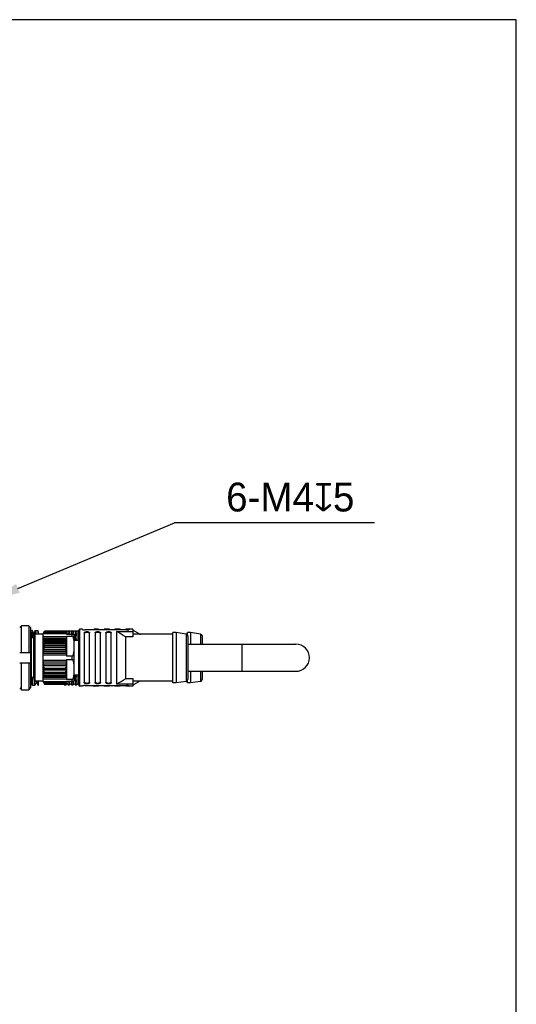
# Model space of a CAD drawing. Header units: millimetres. Extents: x 187 to 347, y -117 to 63.
# Tile 10 of 10: x 313 to 347, y -5 to 63. Entities that reach past the tile are written whole.
import ezdxf

# ---------------------------------------------------------------- set-up
doc = ezdxf.new("R2010")
doc.units = ezdxf.units.MM
doc.header["$LTSCALE"] = 46.255
doc.layers.get('0').update_dxf_attribs({"linetype": 'CONTINUOUS'})
doc.layers.add('00_COMPONENTS', color=7, linetype='CONTINUOUS')
doc.layers.add('51__DRAFT_DIMS', color=7, linetype='CONTINUOUS')
doc.styles.get("Standard").update_dxf_attribs({"font": '兰亭黑 GBK.TTF', "height": 2.5})

# ---------------------------------------------------------------- blocks, each defined once
blk = doc.blocks.new('_FILLED')
at = {"color": 0, "linetype": 'ByBlock'}
blk.add_solid([(0, 0), (-1, 0.167), (-1, -0.167)], dxfattribs=at)

msp = doc.modelspace()

# ---------------------------------------------------------------- linework, layer by layer
at = {"color": 8}
msp.add_line((312.6707, 24.0187), (323.5195, 28.5621), dxfattribs=at)
msp.add_lwpolyline([(187.2297, -116.5393), (347.2297, -116.5393), (347.2297, 63.4607), (187.2297, 63.4607)], close=True)
at = {"layer": '00_COMPONENTS'}
for p, q in [((312.9204, 21.4303), (312.7954, 21.3034)), ((313.4204, 21.4303), (312.9204, 21.4303)), ((312.9204, 19.5868), (312.9204, 21.4303)), ((313.4204, 21.4303), (313.4204, 19.5868)), ((313.5454, 21.3034), (313.4204, 21.4303)), ((313.5454, 21.3034), (313.5454, 17.1201)), ((317.1454, 21.1868), (316.9704, 21.1868)), ((316.9704, 17.2368), (316.9704, 21.1868)), ((317.1454, 21.1868), (317.1454, 21.1725)), ((318.2704, 21.1868), (317.9704, 21.1868)), ((317.9704, 21.1377), (317.9704, 21.1868)), ((318.2704, 21.1868), (318.2704, 21.1377)), ((319.0204, 21.1868), (318.6454, 21.1868)), ((318.6454, 21.1377), (318.6454, 21.1868)), ((319.0204, 21.1868), (319.0204, 21.1377)), ((319.7704, 21.1868), (319.3954, 21.1868)), ((319.3954, 21.1377), (319.3954, 21.1868)), ((319.7704, 21.1868), (319.7704, 21.1377)), ((320.6454, 21.1868), (320.1454, 21.1868)), ((320.1454, 21.1377), (320.1454, 21.1868)), ((320.3954, 21.1725), (320.3954, 21.1868)), ((320.6454, 21.1868), (320.6454, 20.6534)), ((313.5454, 21.1118), (313.6655, 21.1118)), ((313.5615, 20.9141), (313.5454, 20.9419)), ((313.5954, 20.985), (313.558, 20.9202)), ((313.5954, 20.985), (313.5954, 17.758)), ((313.7704, 20.5868), (313.5954, 20.5868)), ((313.7774, 20.921), (313.6687, 21.109)), ((313.7954, 20.7118), (313.7704, 20.7118)), ((313.7704, 17.7885), (313.7704, 20.7118)), ((313.8791, 21.109), (313.7739, 20.9272)), ((313.7954, 17.6618), (313.7954, 20.7618)), ((314.4204, 20.8368), (313.8704, 20.8368)), ((313.8704, 17.5868), (313.8704, 20.8368)), ((313.8823, 21.1118), (314.0405, 21.1118)), ((314.0954, 21.0196), (314.0438, 21.109)), ((314.0954, 20.8368), (314.0954, 21.0196)), ((314.4204, 20.8868), (314.5124, 21.046)), ((314.4204, 17.5368), (314.4204, 20.8868)), ((316.0454, 20.8618), (314.4204, 20.8618)), ((314.4204, 20.6864), (316.0454, 20.6864)), ((314.4204, 20.5779), (316.0454, 20.5779)), ((314.4727, 20.5356), (314.4204, 20.5687)), ((314.4727, 20.9773), (315.9932, 20.9773)), ((315.9932, 20.5356), (314.4727, 20.5356)), ((314.4761, 20.5205), (314.4765, 20.5185)), ((315.9791, 21.0018), (314.4868, 21.0018)), ((314.5103, 21.0424), (315.9556, 21.0424)), ((315.9535, 21.046), (314.5124, 21.046)), ((315.8829, 21.0533), (315.8704, 21.0533)), ((315.8704, 21.0533), (315.8704, 21.046)), ((315.8829, 21.0868), (316.0079, 21.0868)), ((315.8829, 21.046), (315.8829, 21.0868)), ((315.8829, 21.0745), (316.0079, 21.0745)), ((315.9535, 21.046), (316.0454, 20.8868)), ((315.9596, 21.0355), (316.0079, 21.0355)), ((316.0454, 20.5687), (315.9932, 20.5356)), ((316.0079, 21.0868), (316.0079, 20.9517)), ((316.1329, 21.0533), (316.0079, 21.0533)), ((316.0454, 20.8868), (316.0454, 20.8368)), ((316.0454, 20.8368), (316.5454, 20.8368)), ((316.0454, 20.7196), (316.4204, 20.7196)), ((316.0454, 20.7196), (316.0454, 19.329)), ((316.1329, 21.0868), (316.2579, 21.0868)), ((316.1329, 21.0868), (316.1329, 20.8368)), ((316.1329, 21.0745), (316.2579, 21.0745)), ((316.1329, 21.0355), (316.2579, 21.0355)), ((316.1329, 20.8889), (316.2579, 20.8889)), ((316.2579, 21.0868), (316.2579, 20.8368)), ((316.3829, 21.0533), (316.2579, 21.0533)), ((316.3829, 21.0868), (316.5079, 21.0868)), ((316.3829, 21.0868), (316.3829, 20.8368)), ((316.3829, 21.0745), (316.5079, 21.0745)), ((316.3829, 21.0355), (316.5079, 21.0355)), ((316.3829, 20.8889), (316.5079, 20.8889)), ((316.4204, 20.8368), (316.4204, 20.7196)), ((316.5079, 21.0868), (316.5079, 20.8368)), ((316.6329, 21.0533), (316.5079, 21.0533)), ((316.5454, 20.8368), (316.5454, 17.5868)), ((316.6329, 21.0868), (316.7579, 21.0868)), ((316.6329, 21.0868), (316.6329, 20.4118)), ((316.6329, 21.0745), (316.7579, 21.0745)), ((316.6329, 21.0355), (316.7579, 21.0355)), ((316.6329, 20.8889), (316.7579, 20.8889)), ((316.7579, 20.8066), (316.6329, 20.8066)), ((316.6329, 20.7765), (316.7579, 20.7765)), ((316.6329, 20.501), (316.7579, 20.501)), ((316.7579, 21.0868), (316.7579, 20.4118)), ((316.8829, 21.0533), (316.7579, 21.0533)), ((316.8829, 21.0868), (316.8954, 21.0868)), ((316.8829, 21.0868), (316.8829, 20.4118)), ((316.8829, 21.0745), (316.8954, 21.0745)), ((316.8829, 21.0355), (316.8954, 21.0355)), ((316.8829, 20.8889), (316.8954, 20.8889)), ((316.8954, 20.8066), (316.8829, 20.8066)), ((316.8829, 20.7765), (316.8954, 20.7765)), ((316.8829, 20.501), (316.8954, 20.501)), ((316.8954, 17.3118), (316.8954, 21.1118)), ((317.2704, 20.9293), (317.2704, 17.4942)), ((320.1954, 21.1377), (317.3454, 21.1377)), ((317.6454, 17.4942), (317.6454, 20.9293)), ((318.0204, 20.9293), (318.0204, 17.4942)), ((318.3954, 17.4942), (318.3954, 20.9293)), ((318.7704, 20.9293), (318.7704, 17.4942)), ((319.1454, 17.4942), (319.1454, 20.9293)), ((319.5009, 21.0388), (320.6454, 21.0388)), ((319.5009, 21.0388), (319.5009, 17.3847)), ((319.5375, 17.3951), (319.5375, 21.0285)), ((320.1284, 20.6641), (320.1284, 17.7594)), ((320.6454, 20.6534), (320.165, 20.6534)), ((320.165, 17.7702), (320.165, 20.6534)), ((321.1284, 20.8463), (320.6454, 21.1168)), ((323.4204, 20.8368), (320.6454, 20.8368)), ((321.1284, 20.8463), (321.1284, 20.8368)), ((323.6454, 20.9618), (323.4204, 20.9618)), ((323.4204, 17.4618), (323.4204, 20.9618)), ((324.3397, 20.8533), (323.6454, 20.9618)), ((323.6454, 20.9618), (323.6454, 17.4618)), ((324.3397, 20.8533), (324.3397, 17.5703)), ((324.4204, 20.8368), (324.385, 20.8368)), ((324.6454, 20.9618), (324.4204, 20.9618)), ((324.4204, 20.8048), (324.4204, 20.9618)), ((324.4454, 20.7298), (324.4454, 17.6938)), ((325.3397, 20.8533), (324.6454, 20.9618)), ((324.6454, 20.9618), (324.6454, 20.1493)), ((325.3397, 20.8533), (325.3397, 20.1493)), ((325.4454, 20.7298), (325.4454, 20.1493)), ((314.4347, 20.3431), (314.4868, 20.4663)), ((316.0311, 20.3431), (314.4347, 20.3431)), ((314.5081, 20.2966), (314.4347, 20.3431)), ((314.4347, 19.7802), (314.5081, 19.9537)), ((314.4492, 20.0742), (314.5124, 20.2237)), ((316.0167, 20.0742), (314.4492, 20.0742)), ((314.5124, 20.0341), (314.4492, 20.0742)), ((314.4868, 20.4663), (315.9791, 20.4663)), ((315.9578, 20.2966), (314.5081, 20.2966)), ((314.5081, 19.9537), (315.9578, 19.9537)), ((314.5124, 20.2237), (315.9535, 20.2237)), ((315.9535, 20.0341), (314.5124, 20.0341)), ((315.9535, 20.2237), (316.0167, 20.0742)), ((316.0167, 20.0742), (315.9535, 20.0341)), ((316.0311, 20.3431), (315.9578, 20.2966)), ((315.9578, 19.9537), (316.0311, 19.7802)), ((315.9791, 20.4663), (316.0311, 20.3431)), ((316.8954, 20.4118), (316.5454, 20.4118)), ((324.4454, 20.1493), (331.9454, 20.1493)), ((328.1954, 20.1493), (328.1954, 18.2743)), ((312.7954, 19.5868), (313.5454, 19.5868)), ((314.4204, 19.5299), (314.4727, 19.6535)), ((316.0454, 19.4957), (314.4204, 19.4957)), ((316.0454, 19.3872), (314.4204, 19.3872)), ((316.0311, 19.7802), (314.4347, 19.7802)), ((314.4868, 19.7472), (314.4347, 19.7802)), ((314.4727, 19.6535), (315.9932, 19.6535)), ((315.9791, 19.7472), (314.4868, 19.7472)), ((316.0311, 19.7802), (315.9791, 19.7472)), ((315.9932, 19.6535), (316.0454, 19.5299)), ((316.4204, 19.329), (316.0454, 19.329)), ((316.4204, 19.329), (316.4204, 19.0946)), ((313.5454, 18.8368), (312.7954, 18.8368)), ((312.9204, 16.9933), (312.9204, 18.8368)), ((313.4204, 18.8368), (313.4204, 16.9933)), ((314.4204, 19.0364), (316.0454, 19.0364)), ((314.4204, 18.9279), (316.0454, 18.9279)), ((314.4727, 18.7701), (314.4204, 18.8937)), ((314.4347, 18.6433), (314.4868, 18.6764)), ((316.0311, 18.6433), (314.4347, 18.6433)), ((314.5081, 18.4698), (314.4347, 18.6433)), ((315.9932, 18.7701), (314.4727, 18.7701)), ((314.4868, 18.6764), (315.9791, 18.6764)), ((315.9578, 18.4698), (314.5081, 18.4698)), ((316.0311, 18.6433), (315.9578, 18.4698)), ((315.9791, 18.6764), (316.0311, 18.6433)), ((316.0454, 18.8937), (315.9932, 18.7701)), ((316.0454, 19.0946), (316.4204, 19.0946)), ((316.0454, 19.0946), (316.0454, 17.704)), ((313.5717, 18.3387), (313.5454, 18.3387)), ((313.571, 18.3632), (313.5717, 18.3387)), ((313.5952, 17.7579), (313.5954, 17.7522)), ((313.7704, 17.8368), (313.5954, 17.8368)), ((313.7954, 17.9075), (313.7704, 17.9075)), ((313.7704, 17.7885), (313.7954, 17.7452)), ((314.4204, 17.8549), (314.4727, 17.888)), ((316.0454, 17.8457), (314.4204, 17.8457)), ((314.4347, 18.0804), (314.5081, 18.1269)), ((316.0311, 18.0804), (314.4347, 18.0804)), ((314.4868, 17.9572), (314.4347, 18.0804)), ((314.4492, 18.3494), (314.5124, 18.3895)), ((316.0167, 18.3494), (314.4492, 18.3494)), ((314.5124, 18.1999), (314.4492, 18.3494)), ((314.4727, 17.888), (315.9932, 17.888)), ((315.9791, 17.9572), (314.4868, 17.9572)), ((314.5081, 18.1269), (315.9578, 18.1269)), ((314.5124, 18.3895), (315.9535, 18.3895)), ((315.9535, 18.1999), (314.5124, 18.1999)), ((315.9535, 18.3895), (316.0167, 18.3494)), ((316.0167, 18.3494), (315.9535, 18.1999)), ((315.9578, 18.1269), (316.0311, 18.0804)), ((316.0311, 18.0804), (315.9791, 17.9572)), ((315.9932, 17.888), (316.0454, 17.8549)), ((316.8954, 18.0118), (316.5454, 18.0118)), ((316.6329, 18.0118), (316.6329, 17.3368)), ((316.6329, 17.9226), (316.7579, 17.9226)), ((316.7579, 18.0118), (316.7579, 17.3368)), ((316.8829, 18.0118), (316.8829, 17.3368)), ((316.8829, 17.9226), (316.8954, 17.9226)), ((320.165, 17.7702), (320.6454, 17.7702)), ((320.6454, 17.7702), (320.6454, 17.2368)), ((324.4454, 18.2743), (331.9454, 18.2743)), ((324.6454, 18.2743), (324.6454, 17.4618)), ((325.3397, 18.2743), (325.3397, 17.5703)), ((325.4454, 18.2743), (325.4454, 17.6938)), ((312.7954, 17.1201), (312.9204, 16.9933)), ((313.4204, 16.9933), (313.5454, 17.1201)), ((313.5954, 17.3118), (313.5454, 17.3118)), ((313.5954, 17.3118), (313.5954, 17.7522)), ((313.5954, 17.4806), (313.6915, 17.3144)), ((313.6946, 17.3118), (313.853, 17.3118)), ((313.8563, 17.3146), (313.9613, 17.4963)), ((314.4204, 17.5868), (313.8704, 17.5868)), ((313.9576, 17.5026), (314.0663, 17.3147)), ((314.0697, 17.3118), (314.0954, 17.3118)), ((314.0954, 17.3118), (314.0954, 17.5868)), ((316.0454, 17.7372), (314.4204, 17.7372)), ((314.4204, 17.5618), (316.0454, 17.5618)), ((314.4204, 17.5368), (314.5124, 17.3775)), ((315.9932, 17.4463), (314.4727, 17.4463)), ((314.4868, 17.4218), (315.9791, 17.4218)), ((315.9578, 17.385), (314.5081, 17.385)), ((314.5124, 17.3775), (315.9535, 17.3775)), ((315.8704, 17.3775), (315.8704, 17.3703)), ((315.8829, 17.3703), (315.8704, 17.3703)), ((315.8829, 17.3368), (315.8829, 17.3775)), ((315.8829, 17.3491), (316.0079, 17.3491)), ((315.8829, 17.3368), (316.0079, 17.3368)), ((315.9535, 17.3775), (316.0454, 17.5368)), ((315.9596, 17.3881), (316.0079, 17.3881)), ((316.0079, 17.4718), (316.0079, 17.3368)), ((316.1329, 17.3703), (316.0079, 17.3703)), ((316.4204, 17.704), (316.0454, 17.704)), ((316.0454, 17.5868), (316.5454, 17.5868)), ((316.0454, 17.5868), (316.0454, 17.5368)), ((316.1329, 17.5868), (316.1329, 17.3368)), ((316.1329, 17.5347), (316.2579, 17.5347)), ((316.1329, 17.3881), (316.2579, 17.3881)), ((316.1329, 17.3491), (316.2579, 17.3491)), ((316.1329, 17.3368), (316.2579, 17.3368)), ((316.2579, 17.5868), (316.2579, 17.3368)), ((316.3829, 17.3703), (316.2579, 17.3703)), ((316.3829, 17.5868), (316.3829, 17.3368)), ((316.3829, 17.5347), (316.5079, 17.5347)), ((316.3829, 17.3881), (316.5079, 17.3881)), ((316.3829, 17.3491), (316.5079, 17.3491)), ((316.3829, 17.3368), (316.5079, 17.3368)), ((316.4204, 17.704), (316.4204, 17.5868)), ((316.5079, 17.5868), (316.5079, 17.3368)), ((316.6329, 17.3703), (316.5079, 17.3703)), ((316.6329, 17.6471), (316.7579, 17.6471)), ((316.7579, 17.617), (316.6329, 17.617)), ((316.6329, 17.5347), (316.7579, 17.5347)), ((316.6329, 17.3881), (316.7579, 17.3881)), ((316.6329, 17.3491), (316.7579, 17.3491)), ((316.6329, 17.3368), (316.7579, 17.3368)), ((316.8829, 17.3703), (316.7579, 17.3703)), ((316.8829, 17.6471), (316.8954, 17.6471)), ((316.8954, 17.617), (316.8829, 17.617)), ((316.8829, 17.5347), (316.8954, 17.5347)), ((316.8829, 17.3881), (316.8954, 17.3881)), ((316.8829, 17.3491), (316.8954, 17.3491)), ((316.8829, 17.3368), (316.8954, 17.3368)), ((317.1454, 17.2368), (316.9704, 17.2368)), ((317.1454, 17.2511), (317.1454, 17.2368)), ((317.3454, 17.2859), (320.1954, 17.2859)), ((317.9704, 17.2368), (317.9704, 17.2859)), ((318.2704, 17.2368), (317.9704, 17.2368)), ((318.2704, 17.2859), (318.2704, 17.2368)), ((318.6454, 17.2368), (318.6454, 17.2859)), ((319.0204, 17.2368), (318.6454, 17.2368)), ((319.0204, 17.2859), (319.0204, 17.2368)), ((319.3954, 17.2368), (319.3954, 17.2859)), ((319.7704, 17.2368), (319.3954, 17.2368)), ((320.6454, 17.3847), (319.5009, 17.3847)), ((319.7704, 17.2859), (319.7704, 17.2368)), ((320.1454, 17.2368), (320.1454, 17.2859)), ((320.6454, 17.2368), (320.1454, 17.2368)), ((320.3954, 17.2368), (320.3954, 17.2511)), ((323.4204, 17.5868), (320.6454, 17.5868)), ((321.1284, 17.5772), (320.6454, 17.3068)), ((321.1284, 17.5868), (321.1284, 17.5772)), ((323.6454, 17.4618), (323.4204, 17.4618)), ((324.3397, 17.5703), (323.6454, 17.4618)), ((324.4204, 17.5868), (324.385, 17.5868)), ((324.4204, 17.4618), (324.4204, 17.6188)), ((324.6454, 17.4618), (324.4204, 17.4618)), ((325.3397, 17.5703), (324.6454, 17.4618)), ((312.9204, 16.9933), (313.4204, 16.9933))]:
    msp.add_line(p, q, dxfattribs=at)
for centre, radius, start, end in [((316.9704, 21.1118), 0.075, 90, 180), ((317.9704, 21.1118), 0.075, 90, 159.765441), ((313.8704, 20.7618), 0.075, 90, 180), ((313.1624, 20.2333), 1.3447, 12.331889, 12.990717), ((313.0852, 20.2167), 1.4237, 10.098839, 12.237085), ((317.3841, 20.2158), 1.4272, 167.0535, 169.890968), ((299.1606, -12.6755), 39.385, 57.833683, 58.843548), ((321.165, 20.9118), 0.075, 240.751179, 270), ((324.3204, 20.7298), 0.125, 0, 81.119338), ((325.3204, 20.7298), 0.125, 0, 81.119338), ((309.6473, 18.9285), 4.0284, 11.457489, 14.611213), ((312.4849, 20.141), 2.0292, 2.335277, 4.399034), ((311.7968, 20.1388), 2.7176, 356.094899, 357.792352), ((318.0134, 20.1391), 2.0616, 175.617218, 177.648471), ((318.7019, 20.1406), 2.7505, 182.217809, 183.89494), ((331.9454, 19.2118), 0.9375, 270, 90), ((311.1287, 20.2054), 3.3892, 350.628116, 352.230244), ((319.3676, 20.21), 3.42, 187.776966, 189.364674), ((309.2694, 19.3434), 4.4118, 347.164115, 348.679584), ((311.0981, 18.2135), 3.4202, 7.777011, 9.364629), ((311.7639, 18.283), 2.7505, 2.217821, 3.894929), ((318.6691, 18.2848), 2.7176, 176.094913, 177.792338), ((319.3374, 18.2181), 3.3894, 170.628164, 172.230196), ((313.0818, 18.2077), 1.4271, 347.053417, 349.891051), ((312.4525, 18.2845), 2.0616, 355.617201, 357.648488), ((317.9809, 18.2826), 2.0291, 182.335262, 184.399049), ((317.3545, 18.2017), 1.397, 190.078382, 192.977149), ((299.2624, 50.934), 39.1911, 301.153955, 302.168816), ((313.8704, 17.6618), 0.075, 180, 270), ((316.9704, 17.3118), 0.075, 180, 270), ((317.9704, 17.3118), 0.075, 200.234559, 270), ((321.165, 17.5118), 0.075, 90, 119.248821), ((324.3204, 17.6938), 0.125, 278.880662, 0), ((325.3204, 17.6938), 0.125, 278.880662, 0)]:
    msp.add_arc(centre, radius, start, end, dxfattribs=at)
for points, knots in [([(317.1454, 21.1725), (317.1454, 21.1716), (317.1465, 21.1695), (317.1496, 21.1669), (317.1545, 21.1642), (317.1611, 21.1614), (317.1694, 21.1585), (317.1794, 21.1556), (317.191, 21.1528), (317.2093, 21.1489), (317.2352, 21.1447), (317.2824, 21.1393), (317.3198, 21.1377), (317.3454, 21.1377)], [0, 0, 0, 0, 0.0128631, 0.0317694, 0.0584156, 0.0931836, 0.1360056, 0.1866109, 0.2446165, 0.3095522, 0.457957, 0.6267102, 1, 1, 1, 1]), ([(320.1954, 21.1377), (320.2211, 21.1377), (320.2584, 21.1393), (320.3056, 21.1447), (320.3355, 21.1496), (320.3572, 21.1544), (320.3715, 21.1585), (320.3798, 21.1614), (320.3864, 21.1642), (320.3912, 21.1669), (320.3944, 21.1695), (320.3954, 21.1716), (320.3954, 21.1725)], [0, 0, 0, 0, 0.373298, 0.5420553, 0.6904629, 0.8133899, 0.863995, 0.9068154, 0.9415889, 0.968243, 0.9871462, 1, 1, 1, 1]), ([(313.5954, 20.5913), (313.5941, 20.6139), (313.5914, 20.6567), (313.5872, 20.717), (313.5831, 20.7698), (313.5789, 20.8146), (313.5748, 20.8513), (313.5711, 20.8767), (313.5681, 20.8929), (313.566, 20.9019), (313.5639, 20.9088), (313.5624, 20.9126), (313.5615, 20.9141)], [0, 0, 0, 0, 0.2087323, 0.3951361, 0.5580458, 0.6966012, 0.8103055, 0.8988539, 0.9336191, 0.9620294, 0.9841133, 1, 1, 1, 1]), ([(313.6687, 21.109), (313.6685, 21.1094), (313.6678, 21.1106), (313.6665, 21.1118), (313.6655, 21.1118)], [0, 0, 0, 0, 0.3364389, 1, 1, 1, 1]), ([(313.711, 20.5868), (313.7093, 20.6236), (313.706, 20.6934), (313.7008, 20.792), (313.6956, 20.8782), (313.6904, 20.9514), (313.6859, 21.004), (313.6821, 21.0391), (313.6795, 21.0601), (313.6769, 21.0776), (313.6744, 21.0914), (313.6719, 21.1015), (313.6699, 21.107), (313.6687, 21.109)], [0, 0, 0, 0, 0.2107376, 0.3993719, 0.5644436, 0.7046785, 0.8190084, 0.8661902, 0.9066054, 0.940194, 0.9669239, 0.9868121, 1, 1, 1, 1]), ([(313.7774, 20.921), (313.777, 20.9219), (313.7761, 20.9232), (313.7739, 20.9244), (313.7717, 20.9232), (313.7708, 20.9218), (313.7703, 20.9209)], [0, 0, 0, 0, 0.2978281, 0.4961537, 0.697042, 1, 1, 1, 1]), ([(313.7983, 20.7823), (313.7967, 20.8002), (313.7943, 20.8256), (313.7906, 20.8572), (313.788, 20.8762), (313.7855, 20.892), (313.783, 20.9046), (313.7805, 20.914), (313.7786, 20.9191), (313.7774, 20.921)], [0, 0, 0, 0, 0.3835285, 0.5425038, 0.6790565, 0.7929617, 0.8842114, 0.9530283, 1, 1, 1, 1]), ([(313.8496, 20.8338), (313.8508, 20.8531), (313.853, 20.8896), (313.8566, 20.941), (313.8601, 20.9859), (313.8637, 21.024), (313.8673, 21.0553), (313.871, 21.0796), (313.8742, 21.0954), (313.8769, 21.1044), (313.8783, 21.1077), (313.8791, 21.109)], [0, 0, 0, 0, 0.2091444, 0.395311, 0.5578172, 0.69609, 0.8096683, 0.8982007, 0.9615246, 0.9838049, 1, 1, 1, 1]), ([(313.8791, 21.109), (313.8793, 21.1094), (313.8801, 21.1106), (313.8813, 21.1118), (313.8823, 21.1118)], [0, 0, 0, 0, 0.3377383, 1, 1, 1, 1]), ([(313.8823, 21.1118), (313.8831, 21.1118), (313.8843, 21.1109), (313.8854, 21.1092), (313.8869, 21.1063), (313.8886, 21.1012), (313.8905, 21.0935), (313.8924, 21.0836), (313.8944, 21.0716), (313.8964, 21.0574), (313.8993, 21.0342), (313.9028, 21), (313.907, 20.9528), (313.911, 20.8974), (313.9135, 20.8579), (313.9148, 20.8368)], [0, 0, 0, 0, 0.0082024, 0.0142991, 0.0220761, 0.0430522, 0.0715472, 0.107681, 0.1514855, 0.2029512, 0.2620412, 0.4028467, 0.573302, 0.7726517, 1, 1, 1, 1]), ([(314.0405, 21.1118), (314.0408, 21.1118), (314.0416, 21.1116), (314.0427, 21.1106), (314.0434, 21.1096), (314.0438, 21.109)], [0, 0, 0, 0, 0.1865067, 0.5291524, 1, 1, 1, 1]), ([(314.0438, 21.109), (314.0445, 21.1077), (314.0459, 21.1044), (314.0486, 21.0955), (314.0516, 21.0798), (314.0552, 21.0558), (314.0587, 21.0249), (314.0624, 20.9872), (314.066, 20.9428), (314.0696, 20.892), (314.0719, 20.8559), (314.073, 20.8368)], [0, 0, 0, 0, 0.0162392, 0.0385382, 0.1018652, 0.1903861, 0.3039567, 0.4422312, 0.6047315, 0.7908797, 1, 1, 1, 1]), ([(316.5454, 20.4183), (316.5454, 20.4326), (316.545, 20.4612), (316.5425, 20.5041), (316.5374, 20.5468), (316.5288, 20.5891), (316.5162, 20.6308), (316.4999, 20.6639), (316.4822, 20.6879), (316.4655, 20.704), (316.4483, 20.7142), (316.4328, 20.7188), (316.4246, 20.7196), (316.4204, 20.7196)], [0, 0, 0, 0, 0.1214928, 0.2430359, 0.364749, 0.4868362, 0.6096724, 0.7342549, 0.7979235, 0.8630838, 0.9303452, 0.9649817, 1, 1, 1, 1]), ([(317.2704, 20.9293), (317.2704, 20.9357), (317.2726, 20.9489), (317.2827, 20.9673), (317.2993, 20.9836), (317.322, 20.9974), (317.3503, 21.0086), (317.3832, 21.0168), (317.4197, 21.0219), (317.4579, 21.0236), (317.4962, 21.0219), (317.5326, 21.0168), (317.5656, 21.0086), (317.5939, 20.9974), (317.6166, 20.9836), (317.6332, 20.9673), (317.6433, 20.9489), (317.6454, 20.9357), (317.6454, 20.9293)], [0, 0, 0, 0, 0.0418465, 0.0857895, 0.1352819, 0.1927095, 0.2590681, 0.3338374, 0.4151354, 0.4999983, 0.5848612, 0.666159, 0.7409281, 0.8072859, 0.8647154, 0.9141971, 0.9581501, 1, 1, 1, 1]), ([(317.6454, 20.8716), (317.6454, 20.8782), (317.6433, 20.8917), (317.6333, 20.9106), (317.6168, 20.9274), (317.5942, 20.9418), (317.5659, 20.9534), (317.5329, 20.9619), (317.4964, 20.9672), (317.4579, 20.9689), (317.4195, 20.9672), (317.383, 20.9619), (317.35, 20.9534), (317.3217, 20.9418), (317.2991, 20.9274), (317.2825, 20.9106), (317.2726, 20.8917), (317.2704, 20.8782), (317.2704, 20.8716)], [0, 0, 0, 0, 0.0426794, 0.0872172, 0.1369465, 0.1942901, 0.2603482, 0.3347109, 0.4155719, 0.4999983, 0.5844246, 0.6652855, 0.7396479, 0.805705, 0.8630505, 0.91277, 0.9573155, 1, 1, 1, 1]), ([(318.0204, 20.9293), (318.0204, 20.9357), (318.0226, 20.9489), (318.0327, 20.9673), (318.0493, 20.9836), (318.072, 20.9974), (318.1003, 21.0086), (318.1332, 21.0168), (318.1697, 21.0219), (318.2079, 21.0236), (318.2462, 21.0219), (318.2826, 21.0168), (318.3156, 21.0086), (318.3439, 20.9974), (318.3666, 20.9836), (318.3832, 20.9673), (318.3933, 20.9489), (318.3954, 20.9357), (318.3954, 20.9293)], [0, 0, 0, 0, 0.0418534, 0.0858023, 0.1352827, 0.1927129, 0.2590691, 0.3338388, 0.4151363, 0.4999988, 0.5848612, 0.6661591, 0.7409289, 0.8072857, 0.8647165, 0.9141978, 0.9581464, 1, 1, 1, 1]), ([(318.3954, 20.8716), (318.3954, 20.8782), (318.3933, 20.8917), (318.3833, 20.9106), (318.3668, 20.9274), (318.3442, 20.9418), (318.3159, 20.9534), (318.2829, 20.9619), (318.2464, 20.9672), (318.2079, 20.9689), (318.1695, 20.9672), (318.133, 20.9619), (318.1, 20.9534), (318.0717, 20.9418), (318.0491, 20.9274), (318.0326, 20.9106), (318.0226, 20.8917), (318.0204, 20.8782), (318.0204, 20.8716)], [0, 0, 0, 0, 0.0426909, 0.0872289, 0.1369475, 0.1943009, 0.2603502, 0.3347157, 0.4155757, 0.5000013, 0.5844269, 0.6652862, 0.7396519, 0.8057035, 0.8630581, 0.9127624, 0.9573069, 1, 1, 1, 1]), ([(318.7704, 20.9293), (318.7704, 20.9357), (318.7726, 20.9489), (318.7827, 20.9673), (318.7993, 20.9836), (318.822, 20.9974), (318.8503, 21.0086), (318.8832, 21.0168), (318.9197, 21.0219), (318.9579, 21.0236), (318.9962, 21.0219), (319.0326, 21.0168), (319.0656, 21.0086), (319.0939, 20.9974), (319.1166, 20.9836), (319.1332, 20.9673), (319.1433, 20.9489), (319.1454, 20.9357), (319.1454, 20.9293)], [0, 0, 0, 0, 0.0418534, 0.0858023, 0.1352827, 0.1927129, 0.2590691, 0.3338388, 0.4151363, 0.4999988, 0.5848612, 0.6661591, 0.7409289, 0.8072857, 0.8647165, 0.9141978, 0.9581464, 1, 1, 1, 1]), ([(319.1454, 20.8716), (319.1454, 20.8782), (319.1433, 20.8917), (319.1333, 20.9106), (319.1168, 20.9274), (319.0942, 20.9418), (319.0659, 20.9534), (319.0329, 20.9619), (318.9964, 20.9672), (318.9579, 20.9689), (318.9195, 20.9672), (318.883, 20.9619), (318.85, 20.9534), (318.8217, 20.9418), (318.7991, 20.9274), (318.7826, 20.9106), (318.7726, 20.8917), (318.7704, 20.8782), (318.7704, 20.8716)], [0, 0, 0, 0, 0.0426909, 0.0872289, 0.1369475, 0.1943009, 0.2603502, 0.3347157, 0.4155757, 0.5000013, 0.5844269, 0.6652862, 0.7396519, 0.8057035, 0.8630581, 0.9127624, 0.9573069, 1, 1, 1, 1]), ([(319.5009, 21.0388), (319.5073, 21.0388), (319.5201, 21.037), (319.532, 21.0318), (319.5375, 21.0285)], [0, 0, 0, 0, 0.4999643, 1, 1, 1, 1]), ([(320.1284, 20.6641), (320.1338, 20.6607), (320.1456, 20.6553), (320.1586, 20.6534), (320.165, 20.6534)], [0, 0, 0, 0, 0.5000639, 1, 1, 1, 1]), ([(316.4204, 19.329), (316.4246, 19.329), (316.4328, 19.3298), (316.4483, 19.3343), (316.4655, 19.3445), (316.4822, 19.3606), (316.4999, 19.3847), (316.5161, 19.4178), (316.5288, 19.4595), (316.5374, 19.5018), (316.5426, 19.5445), (316.5451, 19.5874), (316.5454, 19.6159), (316.5454, 19.6302)], [0, 0, 0, 0, 0.0350219, 0.0696624, 0.1369238, 0.202077, 0.2657406, 0.3903154, 0.5131595, 0.6352523, 0.7569646, 0.8785071, 1, 1, 1, 1]), ([(316.5454, 18.7933), (316.5454, 18.8076), (316.545, 18.8362), (316.5425, 18.8791), (316.5374, 18.9218), (316.5288, 18.9641), (316.5162, 19.0058), (316.4999, 19.0389), (316.4822, 19.0629), (316.4655, 19.079), (316.4483, 19.0892), (316.4328, 19.0938), (316.4246, 19.0946), (316.4204, 19.0946)], [0, 0, 0, 0, 0.1214928, 0.2430359, 0.364749, 0.4868362, 0.6096724, 0.7342549, 0.7979235, 0.8630838, 0.9303452, 0.9649817, 1, 1, 1, 1]), ([(313.5717, 18.3387), (313.5753, 18.2342), (313.5825, 18.0406), (313.5909, 17.8471), (313.5952, 17.7579)], [0, 0, 0, 0, 0.5394186, 1, 1, 1, 1]), ([(313.6493, 17.8368), (313.651, 17.7999), (313.6543, 17.73), (313.6594, 17.6313), (313.6645, 17.545), (313.6697, 17.4717), (313.6743, 17.4191), (313.6781, 17.384), (313.6808, 17.363), (313.6834, 17.3457), (313.6859, 17.3319), (313.6884, 17.3219), (313.6904, 17.3164), (313.6915, 17.3144)], [0, 0, 0, 0, 0.2110265, 0.3998729, 0.5650741, 0.7053648, 0.8196768, 0.8668164, 0.907163, 0.9406551, 0.9672598, 0.9869939, 1, 1, 1, 1]), ([(316.4204, 17.704), (316.4246, 17.704), (316.4328, 17.7048), (316.4483, 17.7093), (316.4655, 17.7195), (316.4822, 17.7356), (316.4999, 17.7597), (316.5161, 17.7928), (316.5288, 17.8345), (316.5374, 17.8768), (316.5426, 17.9195), (316.5451, 17.9624), (316.5454, 17.9909), (316.5454, 18.0052)], [0, 0, 0, 0, 0.0350231, 0.0696647, 0.1369269, 0.2020797, 0.2657428, 0.3903168, 0.5131605, 0.6352531, 0.7569652, 0.8785074, 1, 1, 1, 1]), ([(320.165, 17.7702), (320.1586, 17.7702), (320.1456, 17.7683), (320.1338, 17.7629), (320.1284, 17.7594)], [0, 0, 0, 0, 0.4999368, 1, 1, 1, 1]), ([(313.6915, 17.3144), (313.6917, 17.314), (313.6924, 17.3129), (313.6937, 17.3118), (313.6946, 17.3118)], [0, 0, 0, 0, 0.3358479, 1, 1, 1, 1]), ([(313.853, 17.3118), (313.8522, 17.3118), (313.8509, 17.3128), (313.8497, 17.3146), (313.8482, 17.3177), (313.8464, 17.3231), (313.8443, 17.3314), (313.8423, 17.3421), (313.8402, 17.355), (313.8381, 17.3703), (313.8351, 17.3951), (313.8316, 17.4319), (313.8274, 17.4826), (313.8232, 17.5419), (313.8206, 17.5843), (313.8193, 17.6069)], [0, 0, 0, 0, 0.0080723, 0.0141425, 0.0219101, 0.0429019, 0.0714427, 0.1076391, 0.1515116, 0.2030422, 0.2621897, 0.4030869, 0.5735851, 0.77288, 1, 1, 1, 1]), ([(313.8563, 17.3146), (313.856, 17.3142), (313.8553, 17.313), (313.854, 17.3118), (313.853, 17.3118)], [0, 0, 0, 0, 0.3368446, 1, 1, 1, 1]), ([(313.9576, 17.5026), (313.9569, 17.504), (313.9554, 17.5074), (313.9525, 17.5166), (313.9493, 17.5328), (313.9456, 17.5574), (313.9434, 17.5762), (313.9422, 17.5868)], [0, 0, 0, 0, 0.0547156, 0.1290088, 0.3383296, 0.6290542, 1, 1, 1, 1]), ([(314.0372, 17.5868), (314.0384, 17.5677), (314.0407, 17.5317), (314.0444, 17.481), (314.0479, 17.4367), (314.0514, 17.399), (314.0549, 17.3681), (314.0583, 17.344), (314.0614, 17.3283), (314.0642, 17.3194), (314.0656, 17.316), (314.0663, 17.3147)], [0, 0, 0, 0, 0.208725, 0.3945814, 0.5568887, 0.695067, 0.8086503, 0.897316, 0.9609607, 0.9834906, 1, 1, 1, 1]), ([(314.0663, 17.3147), (314.0666, 17.3143), (314.0674, 17.313), (314.0687, 17.3118), (314.0697, 17.3118)], [0, 0, 0, 0, 0.3366802, 1, 1, 1, 1]), ([(317.3454, 17.2859), (317.3198, 17.2859), (317.2824, 17.2843), (317.2352, 17.2789), (317.2053, 17.274), (317.1837, 17.2692), (317.1694, 17.2651), (317.1611, 17.2622), (317.1545, 17.2594), (317.1496, 17.2566), (317.1465, 17.2541), (317.1454, 17.252), (317.1454, 17.2511)], [0, 0, 0, 0, 0.373298, 0.5420553, 0.6904629, 0.8133899, 0.863995, 0.9068154, 0.9415889, 0.968243, 0.9871462, 1, 1, 1, 1]), ([(317.2704, 17.552), (317.2704, 17.5454), (317.2726, 17.5319), (317.2825, 17.513), (317.2991, 17.4961), (317.3217, 17.4818), (317.35, 17.4702), (317.383, 17.4617), (317.4195, 17.4564), (317.4579, 17.4546), (317.4964, 17.4564), (317.5329, 17.4617), (317.5659, 17.4702), (317.5942, 17.4818), (317.6168, 17.4961), (317.6333, 17.513), (317.6433, 17.5319), (317.6454, 17.5454), (317.6454, 17.552)], [0, 0, 0, 0, 0.0426779, 0.0872292, 0.1369419, 0.1942934, 0.2603484, 0.3347116, 0.4155727, 0.4999987, 0.584425, 0.665286, 0.7396485, 0.8057043, 0.8630508, 0.9127729, 0.957314, 1, 1, 1, 1]), ([(317.6454, 17.4942), (317.6454, 17.4878), (317.6433, 17.4747), (317.6332, 17.4563), (317.6166, 17.44), (317.5939, 17.4262), (317.5656, 17.415), (317.5326, 17.4068), (317.4962, 17.4017), (317.4579, 17.4), (317.4197, 17.4017), (317.3832, 17.4068), (317.3503, 17.415), (317.322, 17.4262), (317.2993, 17.44), (317.2827, 17.4563), (317.2726, 17.4747), (317.2704, 17.4878), (317.2704, 17.4942)], [0, 0, 0, 0, 0.0418465, 0.0857895, 0.1352819, 0.1927095, 0.2590681, 0.3338374, 0.4151354, 0.4999983, 0.5848612, 0.666159, 0.7409281, 0.8072859, 0.8647154, 0.9141971, 0.9581501, 1, 1, 1, 1]), ([(318.0204, 17.552), (318.0204, 17.5454), (318.0226, 17.5319), (318.0325, 17.513), (318.0491, 17.4961), (318.0717, 17.4818), (318.1, 17.4702), (318.133, 17.4617), (318.1695, 17.4564), (318.2079, 17.4546), (318.2463, 17.4564), (318.2829, 17.4616), (318.3159, 17.4702), (318.3442, 17.4818), (318.3668, 17.4961), (318.3833, 17.5129), (318.3933, 17.5319), (318.3954, 17.5454), (318.3954, 17.552)], [0, 0, 0, 0, 0.0426899, 0.0872311, 0.1369493, 0.1942941, 0.260355, 0.3347155, 0.4155742, 0.5000025, 0.5844261, 0.6652922, 0.7396401, 0.8057132, 0.8630478, 0.9127773, 0.9573062, 1, 1, 1, 1]), ([(318.3954, 17.4942), (318.3954, 17.4878), (318.3933, 17.4747), (318.3832, 17.4563), (318.3666, 17.44), (318.3439, 17.4262), (318.3156, 17.415), (318.2826, 17.4068), (318.2462, 17.4017), (318.2079, 17.4), (318.1697, 17.4017), (318.1332, 17.4068), (318.1003, 17.415), (318.072, 17.4262), (318.0493, 17.44), (318.0327, 17.4563), (318.0226, 17.4747), (318.0204, 17.4878), (318.0204, 17.4942)], [0, 0, 0, 0, 0.0418534, 0.0858023, 0.1352827, 0.1927129, 0.2590691, 0.3338388, 0.4151363, 0.4999988, 0.5848612, 0.6661591, 0.7409289, 0.8072857, 0.8647165, 0.9141978, 0.9581464, 1, 1, 1, 1]), ([(318.7704, 17.552), (318.7704, 17.5454), (318.7726, 17.5319), (318.7825, 17.513), (318.7991, 17.4961), (318.8217, 17.4818), (318.85, 17.4702), (318.883, 17.4617), (318.9195, 17.4564), (318.9579, 17.4546), (318.9963, 17.4564), (319.0329, 17.4616), (319.0659, 17.4702), (319.0942, 17.4818), (319.1168, 17.4961), (319.1333, 17.5129), (319.1433, 17.5319), (319.1454, 17.5454), (319.1454, 17.552)], [0, 0, 0, 0, 0.0426899, 0.0872311, 0.1369493, 0.1942941, 0.260355, 0.3347155, 0.4155742, 0.5000025, 0.5844261, 0.6652922, 0.7396401, 0.8057132, 0.8630478, 0.9127773, 0.9573062, 1, 1, 1, 1]), ([(319.1454, 17.4942), (319.1454, 17.4878), (319.1433, 17.4747), (319.1332, 17.4563), (319.1166, 17.44), (319.0939, 17.4262), (319.0656, 17.415), (319.0326, 17.4068), (318.9962, 17.4017), (318.9579, 17.4), (318.9197, 17.4017), (318.8832, 17.4068), (318.8503, 17.415), (318.822, 17.4262), (318.7993, 17.44), (318.7827, 17.4563), (318.7726, 17.4747), (318.7704, 17.4878), (318.7704, 17.4942)], [0, 0, 0, 0, 0.0418534, 0.0858023, 0.1352827, 0.1927129, 0.2590691, 0.3338388, 0.4151363, 0.4999988, 0.5848612, 0.6661591, 0.7409289, 0.8072857, 0.8647165, 0.9141978, 0.9581464, 1, 1, 1, 1]), ([(319.5375, 17.3951), (319.532, 17.3918), (319.5201, 17.3865), (319.5073, 17.3847), (319.5009, 17.3847)], [0, 0, 0, 0, 0.5000518, 1, 1, 1, 1]), ([(320.3954, 17.2511), (320.3954, 17.252), (320.3944, 17.2541), (320.3912, 17.2566), (320.3864, 17.2594), (320.3798, 17.2622), (320.3715, 17.2651), (320.3615, 17.2679), (320.3499, 17.2708), (320.3316, 17.2747), (320.3056, 17.2789), (320.2584, 17.2842), (320.2211, 17.2859), (320.1954, 17.2859)], [0, 0, 0, 0, 0.0128631, 0.0317694, 0.0584156, 0.0931836, 0.1360056, 0.1866109, 0.2446165, 0.3095522, 0.457957, 0.6267102, 1, 1, 1, 1])]:
    msp.add_open_spline(points, degree=3, knots=knots, dxfattribs=at)
at = {"layer": '51__DRAFT_DIMS', "color": 8}
msp.add_line((337.4057, 28.5621), (323.5195, 28.5621), dxfattribs=at)

# ---------------------------------------------------------------- block references
at = {"color": 8, "xscale": 2, "yscale": 2, "zscale": 2, "rotation": 202.7235903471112}
msp.add_blockref('_FILLED', (310.8259, 23.2461), dxfattribs=at)

# ---------------------------------------------------------------- texts
at = {"layer": '51__DRAFT_DIMS', "insert": (336.0024, 31.3572), "char_height": 2, "attachment_point": 3, "line_spacing_factor": 0.9}
msp.add_mtext('\\A1;6-M4{\\fgdt|b0|i0|c134|p2;x}5', dxfattribs=at)

doc.saveas('drawing.dxf')
